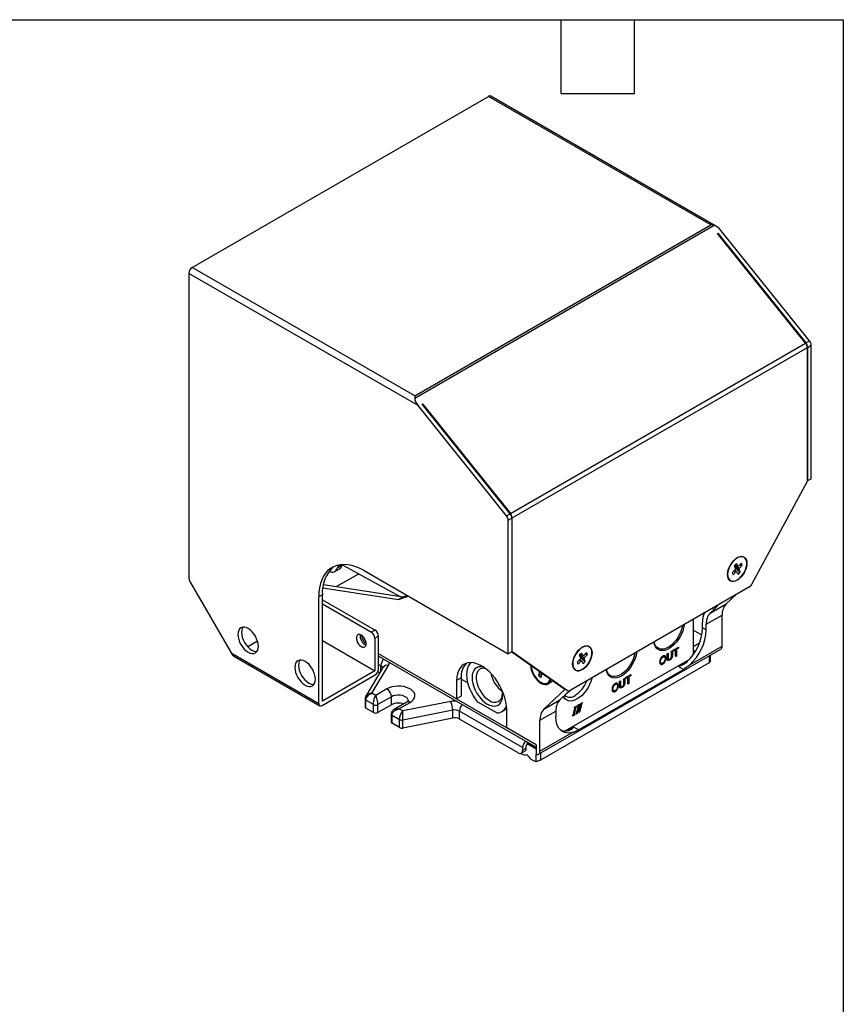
# Model space of a CAD drawing. Header units: millimetres. Extents: x 19 to 819, y 19 to 629.
# Tile 5 of 5: x 563 to 819, y 323 to 629. Entities that reach past the tile are written whole.
import ezdxf

# ---------------------------------------------------------------- set-up
doc = ezdxf.new("R2010")
doc.units = ezdxf.units.MM
doc.header["$LTSCALE"] = 3
doc.linetypes.add('SLD-Solid', pattern=[0])
doc.layers.add('TEXT', color=140, linetype='SLD-Solid', lineweight=25)

msp = doc.modelspace()

# ---------------------------------------------------------------- linework, layer by layer
for p, q in [((617.07, 551.78), (709, 604.84)), ((778.01, 565), (709, 604.84)), ((779.58, 564.6), (709.75, 604.92)), ((686.09, 511.94), (778.01, 565)), ((686.09, 511.16), (779.07, 564.84)), ((780.11, 562.32), (780.18, 562.36)), ((807.46, 528.3), (780.11, 562.32)), ((780.18, 562.36), (807.53, 528.34)), ((808.67, 528.99), (781.19, 563.17)), ((686.09, 511.94), (617.07, 551.78)), ((616.01, 549.94), (616.01, 455.32)), ((687.15, 508.88), (616.01, 549.94)), ((807.53, 528.34), (808.67, 528.99)), ((715.82, 475.39), (807.46, 528.3)), ((716.35, 474.03), (807.99, 526.93)), ((807.99, 526.93), (807.99, 485.48)), ((808.06, 526.97), (809.2, 527.62)), ((808.06, 485.52), (808.06, 526.97)), ((809.2, 486.17), (809.2, 527.62)), ((686.09, 511.94), (686.09, 511.16)), ((714.62, 474.7), (687.15, 508.88)), ((688.4, 509.38), (688.47, 509.42)), ((715.75, 475.35), (688.4, 509.38)), ((688.47, 509.42), (715.82, 475.39)), ((809.2, 486.17), (808.06, 485.52)), ((790.77, 453.48), (807.99, 485.48)), ((807.99, 485.56), (808.06, 485.52)), ((714.62, 474.7), (715.75, 475.35)), ((715.15, 473.33), (716.28, 473.99)), ((716.28, 473.99), (716.28, 432.53)), ((716.35, 432.57), (716.35, 474.03)), ((715.15, 431.88), (715.15, 473.33)), ((788.31, 461.84), (788.28, 461.86)), ((663.49, 459.29), (662.07, 458.47)), ((663.5, 459.35), (663.49, 459.29)), ((681.53, 449.66), (664.05, 459.13)), ((785.96, 459.88), (785.28, 459.17)), ((785.28, 459.17), (785.65, 458.36)), ((785.55, 458.58), (787.14, 457.24)), ((785.96, 459.88), (786.32, 459.07)), ((786.64, 459.1), (787.51, 460.03)), ((787.79, 459.41), (786.91, 458.49)), ((786.98, 459.46), (787.79, 459.41)), ((787.79, 459.41), (787.51, 460.03)), ((661.34, 457.44), (662.76, 458.26)), ((668.67, 456.63), (661.86, 452.71)), ((670.46, 457.68), (715.15, 431.88)), ((784.64, 457), (785.52, 457.92)), ((784.64, 457), (784.92, 456.38)), ((784.92, 456.38), (785.79, 457.31)), ((786.47, 456.53), (786.11, 457.34)), ((786.47, 456.53), (787.14, 457.24)), ((787.14, 457.24), (786.78, 458.05)), ((616.32, 454.28), (629.1, 432.16)), ((657.59, 452.33), (681.07, 448.69)), ((657.75, 453.34), (682.48, 449.51)), ((789.99, 452.62), (734.36, 420.51)), ((784.08, 454.59), (784.11, 454.57)), ((657.45, 450.16), (656.32, 449.51)), ((656.32, 416.44), (656.32, 449.51)), ((657.45, 417.17), (657.45, 450.16)), ((681.07, 448.69), (684.1, 449.81)), ((682.48, 449.51), (681.07, 448.69)), ((682.48, 449.51), (683.78, 449.99)), ((782.76, 447.34), (785.77, 450.19)), ((657.45, 448.65), (673.82, 439.2)), ((657.45, 447.34), (672.69, 438.55)), ((777.81, 444.48), (782.76, 447.34)), ((776.6, 441.04), (781.55, 443.89)), ((777.81, 444.48), (779.01, 445.62)), ((779.01, 445.62), (778.44, 445.96)), ((781.55, 434.28), (781.55, 443.89)), ((772.5, 442.53), (772.5, 431.55)), ((775.47, 439.91), (775.47, 441.69)), ((776.6, 439.26), (776.6, 441.04)), ((673.82, 439.2), (672.69, 438.55)), ((674.88, 437.36), (673.75, 436.71)), ((674.88, 427.16), (674.88, 437.36)), ((775.21, 437.61), (772.5, 439.18)), ((776.6, 439.26), (775.47, 439.91)), ((637.33, 435.77), (634.29, 434.01)), ((657.45, 435.99), (673.75, 426.58)), ((673.75, 436.71), (673.75, 426.58)), ((740.23, 434.08), (740.2, 434.1)), ((766.38, 432.99), (768, 433.93)), ((768, 433.93), (768, 433.65)), ((771.51, 428.48), (781.55, 434.28)), ((772.5, 434.12), (774.52, 435.28)), ((629.1, 432.16), (656.32, 416.44)), ((630.16, 431.04), (656.63, 415.75)), ((699.1, 417.87), (674.88, 431.85)), ((674.88, 431.17), (723.85, 402.91)), ((716.28, 432.53), (715.15, 431.88)), ((716.24, 432.51), (732.44, 421.12)), ((716.28, 432.61), (716.35, 432.57)), ((716.35, 432.57), (733.57, 420.46)), ((724.56, 400.71), (781.13, 433.36)), ((737.87, 432.12), (737.2, 431.41)), ((737.2, 431.41), (737.56, 430.61)), ((737.46, 430.83), (739.06, 429.48)), ((737.87, 432.12), (738.24, 431.31)), ((738.55, 431.35), (739.43, 432.27)), ((739.71, 431.65), (738.83, 430.73)), ((738.89, 431.71), (739.71, 431.65)), ((739.71, 431.65), (739.43, 432.27)), ((763.6, 430.94), (763.39, 431.06)), ((764.47, 431.89), (764.74, 432.05)), ((765.81, 432.67), (766.08, 432.82)), ((766.84, 433.23), (766.38, 432.96)), ((767.05, 433.11), (766.38, 432.72)), ((766.38, 432.72), (766.38, 432.99)), ((766.84, 433.23), (767.05, 433.11)), ((767.05, 431.01), (767.05, 433.11)), ((767.11, 431.29), (767.05, 431.26)), ((767.32, 431.17), (767.05, 431.01)), ((767.79, 433.77), (767.11, 433.38)), ((767.11, 433.38), (767.11, 431.29)), ((767.11, 433.38), (767.32, 433.26)), ((767.11, 431.29), (767.32, 431.17)), ((768, 433.65), (767.32, 433.26)), ((767.32, 433.26), (767.32, 431.17)), ((767.79, 433.81), (767.79, 433.77)), ((767.79, 433.77), (768, 433.65)), ((772.5, 432.48), (773.44, 433.03)), ((777.59, 429.22), (777.59, 431.32)), ((777.88, 429.42), (777.88, 431.49)), ((672.83, 419.64), (677.96, 428.24)), ((675.59, 428.18), (674.88, 428.58)), ((675.59, 426.54), (675.59, 428.18)), ((725.26, 399.01), (777.59, 429.22)), ((732.79, 407.93), (771.48, 430.26)), ((736.55, 429.24), (737.43, 430.16)), ((736.55, 429.24), (736.83, 428.62)), ((736.83, 428.62), (737.71, 429.55)), ((738.39, 428.77), (738.03, 429.58)), ((738.39, 428.77), (739.06, 429.48)), ((739.06, 429.48), (738.7, 430.29)), ((762.43, 429.04), (762.64, 428.92)), ((764.66, 430.28), (764.87, 430.16)), ((770.6, 429.35), (768.04, 427.87)), ((769.5, 427.03), (768.04, 427.87)), ((657.38, 415.83), (673.82, 425.32)), ((673.75, 426.58), (657.45, 417.17)), ((676.24, 427.63), (670.93, 418.73)), ((675.23, 425.93), (674.65, 426.27)), ((723.68, 427.28), (723.67, 427.23)), ((723.74, 427.24), (723.67, 427.23)), ((724.61, 426.52), (723.67, 427.23)), ((724.7, 426.56), (724.61, 426.52)), ((724.66, 425.08), (724.81, 426.08)), ((725.53, 425.97), (724.66, 425.08)), ((724.66, 425.08), (725.38, 424.54)), ((725.1, 426.28), (724.81, 426.08)), ((725.38, 424.54), (725.53, 425.54)), ((725.85, 425.75), (725.53, 425.54)), ((725.93, 425.7), (725.8, 425.61)), ((726.74, 424.9), (725.8, 425.61)), ((726.74, 424.9), (726.77, 425.1)), ((736, 426.83), (736.03, 426.81)), ((736.97, 408.25), (769.5, 427.03)), ((751.6, 424.46), (753.22, 425.4)), ((753.01, 425.24), (752.33, 424.85)), ((752.33, 424.85), (752.33, 422.76)), ((752.33, 424.85), (752.55, 424.73)), ((753.22, 425.12), (752.55, 424.73)), ((752.55, 424.73), (752.55, 422.64)), ((753.01, 425.28), (753.01, 425.24)), ((753.01, 425.24), (753.22, 425.12)), ((753.22, 425.4), (753.22, 425.12)), ((700.51, 424.4), (699.1, 423.59)), ((699.1, 423.59), (699.1, 417.87)), ((700.51, 424.4), (700.51, 418.69)), ((702.65, 422.76), (700.51, 423.99)), ((727.36, 422.81), (727.4, 422.83)), ((727.51, 422.55), (728.22, 422.96)), ((748.83, 422.41), (748.61, 422.53)), ((749.69, 423.36), (749.96, 423.52)), ((749.88, 421.75), (750.09, 421.63)), ((751.03, 424.13), (751.3, 424.29)), ((752.06, 424.7), (751.6, 424.43)), ((752.27, 424.57), (751.6, 424.19)), ((751.6, 424.19), (751.6, 424.46)), ((752.06, 424.7), (752.27, 424.57)), ((752.27, 422.48), (752.27, 424.57)), ((752.33, 422.76), (752.27, 422.73)), ((752.55, 422.64), (752.27, 422.48)), ((752.33, 422.76), (752.55, 422.64)), ((674, 418.97), (672.83, 419.64)), ((677.46, 420.97), (674, 418.97)), ((700.51, 418.69), (699.1, 417.87)), ((726.19, 414.69), (732.76, 420.89)), ((732.34, 418.68), (731.14, 417.54)), ((732.44, 421.12), (733.57, 420.46)), ((732.48, 421.09), (733.61, 420.44)), ((732.76, 420.89), (732.76, 420.93)), ((732.76, 420.89), (732.79, 420.91)), ((747.65, 420.51), (747.86, 420.39)), ((670.68, 417.86), (670.68, 415.41)), ((673.29, 416.11), (670.97, 417.45)), ((670.97, 415), (670.97, 417.45)), ((673.29, 413.66), (673.29, 416.11)), ((678.88, 418.52), (674.7, 416.11)), ((674.7, 413.66), (674.7, 416.11)), ((678.88, 416.07), (674.7, 413.66)), ((678.88, 416.07), (678.88, 418.52)), ((683.67, 416.91), (679.71, 414.62)), ((681.21, 414.81), (684.67, 416.81)), ((697.27, 417.09), (682.38, 414.13)), ((699.1, 417.87), (714.66, 408.89)), ((711.56, 413.53), (705.73, 416.9)), ((726.19, 414.69), (731.14, 417.54)), ((735.71, 415.33), (736.43, 415.74)), ((736.33, 415.69), (736.31, 415.6)), ((736.31, 415.6), (736.38, 415.55)), ((736.43, 415.74), (736.38, 415.55)), ((736.83, 415.83), (736.87, 416)), ((736.87, 416), (737.24, 416.21)), ((736.97, 415.75), (737.04, 415.71)), ((737.14, 413.7), (737.04, 415.71)), ((737.17, 416.17), (737.24, 414.42)), ((737.24, 416.21), (737.31, 414.37)), ((737.66, 416.29), (737.71, 416.48)), ((737.71, 416.48), (738.16, 416.74)), ((737.78, 416.35), (737.72, 416.39)), ((737.79, 416.35), (737.79, 416.35)), ((738.06, 416.69), (738.04, 416.59)), ((738.04, 416.59), (738.11, 416.55)), ((738.16, 416.74), (738.11, 416.55)), ((673.29, 413.66), (670.97, 415)), ((678.79, 413.17), (678.79, 410.72)), ((681.4, 411.43), (679.09, 412.77)), ((679.09, 410.32), (679.09, 412.77)), ((682.38, 414.13), (681.21, 414.81)), ((697.92, 414.37), (682.44, 411.29)), ((697.92, 411.92), (697.92, 414.37)), ((719.6, 402.77), (699.98, 414.09)), ((699.98, 411.64), (699.98, 414.09)), ((713.14, 413.95), (714.65, 414.82)), ((714.66, 408.89), (714.66, 414.6)), ((724.98, 411.24), (729.93, 414.09)), ((729.93, 414.09), (729.93, 412.32)), ((735.71, 412.88), (734.99, 412.47)), ((734.99, 412.47), (735.04, 412.65)), ((735.64, 412.92), (735.02, 412.56)), ((735.51, 413.04), (735.58, 413)), ((735.66, 413.02), (735.64, 412.92)), ((735.64, 412.92), (735.71, 412.88)), ((735.67, 415.14), (735.71, 415.33)), ((735.75, 413.07), (735.71, 412.88)), ((735.78, 415.27), (735.85, 415.23)), ((736.6, 413.39), (736.15, 413.14)), ((736.15, 413.14), (736.2, 413.33)), ((736.52, 413.43), (736.18, 413.23)), ((736.43, 413.55), (736.5, 413.51)), ((736.55, 413.52), (736.52, 413.43)), ((736.52, 413.43), (736.6, 413.39)), ((736.64, 413.58), (736.6, 413.39)), ((737.21, 413.83), (737.13, 413.78)), ((737.29, 413.79), (737.14, 413.7)), ((737.21, 413.83), (737.29, 413.79)), ((737.24, 414.42), (737.31, 414.37)), ((681.4, 408.98), (679.09, 410.32)), ((681.4, 408.98), (681.4, 411.43)), ((697.92, 411.92), (682.44, 408.84)), ((682.44, 408.84), (682.44, 411.29)), ((718.19, 401.13), (699.98, 411.64)), ((724.98, 401.62), (724.98, 411.24)), ((723.85, 403.58), (714.66, 408.89)), ((724.98, 401.62), (735.02, 407.42)), ((735.51, 409.09), (733.66, 408.02)), ((736.97, 408.25), (735.51, 409.09)), ((720.74, 402.6), (720.74, 403.34)), ((721.02, 403.91), (721.16, 403.99)), ((723.85, 402.28), (721.02, 403.91)), ((721.02, 403.9), (721.02, 403.91)), ((721.16, 403.99), (721.16, 404.46)), ((721.16, 403.99), (723.85, 402.44)), ((723.85, 403.58), (723.85, 400.68)), ((719.19, 401.03), (720.32, 401.69)), ((719.6, 402.77), (719.6, 401.95)), ((719.6, 401.95), (720.74, 402.6)), ((723.85, 398.46), (723.85, 400.68)), ((725.26, 399.01), (725.26, 401.11))]:
    msp.add_line(p, q)
at = {"flags": 128}
for points in [[(786.21, 461.67), (786.8, 461.95), (787.36, 462.07), (787.88, 462.05), (788.34, 461.89), (788.71, 461.58), (788.99, 461.14), (789.16, 460.58), (789.22, 459.94), (789.16, 459.23), (788.99, 458.48), (788.71, 457.72), (788.34, 456.98), (787.88, 456.28), (787.36, 455.66), (786.8, 455.14), (786.21, 454.73), (785.63, 454.46), (785.06, 454.33), (784.54, 454.36), (784.09, 454.52), (783.72, 454.83), (783.44, 455.27), (783.27, 455.83), (783.21, 456.47), (783.27, 457.18), (783.44, 457.93), (783.72, 458.69), (784.09, 459.43), (784.54, 460.13), (785.06, 460.75), (785.63, 461.27), (786.21, 461.67)], [(783.47, 455.31), (783.75, 454.86), (784.14, 454.55), (784.61, 454.39), (785.15, 454.39), (785.72, 454.54), (786.32, 454.84), (786.92, 455.28), (787.49, 455.84), (788, 456.5), (788.44, 457.22), (788.79, 457.99), (789.04, 458.76), (789.16, 459.51), (789.17, 460.21), (789.06, 460.83), (788.83, 461.34), (788.49, 461.72), (788.06, 461.96), (787.56, 462.04), (787, 461.96), (786.41, 461.74), (785.8, 461.36), (785.22, 460.86), (784.68, 460.25), (784.2, 459.56), (783.8, 458.81), (783.5, 458.03), (783.31, 457.27), (783.24, 456.54), (783.3, 455.88), (783.47, 455.31)], [(670.46, 457.68), (669.16, 458.36), (667.86, 458.9), (666.59, 459.29), (665.35, 459.52), (664.16, 459.6), (663.02, 459.53), (661.94, 459.3), (660.93, 458.91), (660.01, 458.38), (659.18, 457.7), (658.44, 456.88), (657.8, 455.93), (657.27, 454.86), (656.86, 453.67), (656.56, 452.37), (656.38, 450.98), (656.32, 449.51)], [(664.05, 459.13), (663.72, 459.28), (663.39, 459.37), (663.09, 459.38), (662.81, 459.33), (662.56, 459.21), (662.35, 459.02), (662.19, 458.77), (662.07, 458.47)], [(637.58, 434.2), (637.52, 434.95), (637.34, 435.74), (637.04, 436.55), (636.65, 437.33), (636.17, 438.07), (635.62, 438.73), (635.02, 439.28), (634.4, 439.71), (633.78, 440), (633.18, 440.13), (632.63, 440.11), (632.15, 439.93), (631.75, 439.6), (631.46, 439.14), (631.28, 438.55), (631.22, 437.87), (631.28, 437.12), (631.46, 436.33), (631.75, 435.52), (632.15, 434.74), (632.63, 434), (633.18, 433.34), (633.78, 432.79), (634.4, 432.36), (635.02, 432.07), (635.62, 431.94), (636.17, 431.96), (636.65, 432.14), (637.04, 432.47), (637.34, 432.93), (637.52, 433.52), (637.58, 434.2)], [(632.79, 440.13), (632.59, 439.79), (632.41, 439.21), (632.35, 438.52), (632.41, 437.77), (632.59, 436.98), (632.88, 436.17), (633.28, 435.39), (633.76, 434.65), (634.31, 434), (634.91, 433.44), (635.53, 433.01)], [(769.77, 440.95), (769.75, 440.82), (769.58, 439.89), (769.29, 438.93), (768.9, 437.97), (768.42, 437.04), (767.86, 436.16), (767.22, 435.34), (766.54, 434.62), (765.81, 434), (765.07, 433.5), (764.33, 433.14), (763.61, 432.93), (762.92, 432.86), (762.29, 432.94), (761.72, 433.17), (761.24, 433.55), (760.85, 434.05), (760.57, 434.68), (760.39, 435.42), (760.38, 435.53)], [(769.24, 440.65), (769.24, 440.62), (769.03, 439.7), (768.72, 438.77), (768.31, 437.84), (767.81, 436.95), (767.23, 436.11), (766.59, 435.36), (765.91, 434.69), (765.19, 434.15), (764.47, 433.73), (763.75, 433.45), (763.07, 433.32), (762.43, 433.34), (761.85, 433.51), (761.35, 433.82), (760.94, 434.27), (760.63, 434.85), (760.43, 435.53), (760.42, 435.56)], [(669.51, 434.14), (669.93, 433.96), (670.33, 433.94), (670.66, 434.08), (670.89, 434.36), (671.01, 434.77), (671.01, 435.27), (670.89, 435.82), (670.66, 436.38), (670.33, 436.89), (669.93, 437.33), (669.51, 437.65), (669.08, 437.82), (668.68, 437.84), (668.36, 437.7), (668.12, 437.42), (668, 437.01), (668, 436.51), (668.12, 435.96), (668.36, 435.41), (668.68, 434.89), (669.08, 434.45), (669.51, 434.14)], [(738.13, 433.92), (738.72, 434.19), (739.28, 434.32), (739.8, 434.3), (740.26, 434.13), (740.63, 433.82), (740.91, 433.38), (741.08, 432.83), (741.14, 432.18), (741.08, 431.47), (740.91, 430.72), (740.63, 429.96), (740.26, 429.22), (739.8, 428.53), (739.28, 427.9), (738.72, 427.38), (738.13, 426.98), (737.54, 426.7), (736.98, 426.58), (736.46, 426.6), (736.01, 426.77), (735.63, 427.08), (735.35, 427.52), (735.18, 428.07), (735.13, 428.71), (735.18, 429.42), (735.35, 430.17), (735.63, 430.93), (736.01, 431.67), (736.46, 432.37), (736.98, 432.99), (737.54, 433.51), (738.13, 433.92)], [(735.39, 427.55), (735.67, 427.11), (736.06, 426.8), (736.53, 426.63), (737.06, 426.63), (737.64, 426.78), (738.24, 427.08), (738.84, 427.52), (739.4, 428.08), (739.92, 428.74), (740.36, 429.46), (740.71, 430.23), (740.95, 431), (741.08, 431.76), (741.09, 432.46), (740.98, 433.07), (740.75, 433.58), (740.41, 433.96), (739.98, 434.2), (739.48, 434.28), (738.91, 434.21), (738.32, 433.98), (737.72, 433.61), (737.14, 433.11), (736.59, 432.49), (736.11, 431.8), (735.72, 431.05), (735.42, 430.28), (735.23, 429.51), (735.16, 428.78), (735.21, 428.12), (735.39, 427.55)], [(754.99, 432.42), (754.97, 432.29), (754.8, 431.35), (754.51, 430.4), (754.13, 429.44), (753.64, 428.51), (753.08, 427.63), (752.44, 426.81), (751.76, 426.09), (751.03, 425.47), (750.29, 424.97), (749.55, 424.61), (748.83, 424.4), (748.14, 424.33), (747.51, 424.41), (746.94, 424.64), (746.46, 425.02), (746.07, 425.52), (745.79, 426.15), (745.61, 426.89), (745.6, 427)], [(754.46, 432.12), (754.46, 432.09), (754.26, 431.17), (753.95, 430.23), (753.53, 429.31), (753.03, 428.42), (752.46, 427.58), (751.81, 426.82), (751.13, 426.16), (750.41, 425.62), (749.69, 425.2), (748.98, 424.92), (748.29, 424.79), (747.65, 424.81), (747.07, 424.98), (746.57, 425.29), (746.16, 425.74), (745.85, 426.31), (745.65, 427), (745.64, 427.03)], [(655.26, 423.99), (655.2, 424.74), (655.02, 425.54), (654.72, 426.34), (654.33, 427.13), (653.84, 427.86), (653.29, 428.52), (652.7, 429.08), (652.08, 429.5), (651.46, 429.79), (650.86, 429.93), (650.31, 429.91), (649.83, 429.73), (649.43, 429.4), (649.14, 428.93), (648.96, 428.35), (648.89, 427.67), (648.96, 426.91), (649.14, 426.12), (649.43, 425.32), (649.83, 424.53), (650.31, 423.79), (650.86, 423.14), (651.46, 422.58), (652.08, 422.16), (652.7, 421.87), (653.29, 421.73), (653.84, 421.75), (654.33, 421.93), (654.72, 422.26), (655.02, 422.73), (655.2, 423.31), (655.26, 423.99)], [(650.46, 429.93), (650.27, 429.59), (650.09, 429), (650.03, 428.32), (650.09, 427.57), (650.27, 426.77), (650.56, 425.97), (650.96, 425.18), (651.44, 424.45), (651.99, 423.79), (652.59, 423.24), (653.21, 422.81)], [(714.66, 414.6), (714.59, 415.77), (714.41, 416.98), (714.11, 418.23), (713.69, 419.49), (713.17, 420.74), (712.55, 421.97), (711.84, 423.15), (711.04, 424.27), (710.19, 425.31), (709.28, 426.25), (708.33, 427.08), (707.37, 427.78), (706.39, 428.34), (705.42, 428.76), (704.47, 429.02), (703.57, 429.13), (702.71, 429.08), (701.92, 428.88), (701.21, 428.52), (700.58, 428.01), (700.06, 427.36), (699.65, 426.58), (699.34, 425.68), (699.16, 424.68), (699.1, 423.59)], [(705.73, 416.9), (704.99, 417.85), (704.31, 418.87), (703.72, 419.95), (703.21, 421.05), (702.81, 422.18), (702.52, 423.29), (702.34, 424.38), (702.28, 425.41), (702.34, 426.38), (702.51, 427.26), (702.81, 428.04), (703.2, 428.7), (703.59, 429.13)], [(707.42, 427.74), (707.18, 427.8), (706.49, 427.86), (705.86, 427.78), (705.29, 427.55), (704.81, 427.18), (704.42, 426.67), (704.14, 426.04), (703.97, 425.31), (703.91, 424.48), (703.97, 423.59), (704.14, 422.66), (704.42, 421.7), (704.81, 420.75), (705.29, 419.81), (705.86, 418.93), (706.49, 418.12), (707.18, 417.39), (707.9, 416.77), (708.64, 416.28)], [(722.29, 428.25), (722.32, 427.63), (722.47, 426.88), (722.74, 426.1), (723.1, 425.34), (723.56, 424.62), (724.08, 423.98), (724.65, 423.44), (725.25, 423.02), (725.85, 422.74), (726.42, 422.62), (726.95, 422.65), (727.41, 422.84), (727.78, 423.17), (728.04, 423.64), (728.18, 424.11)], [(707.97, 427.36), (707.6, 427.4), (707, 427.36), (706.45, 427.17), (706, 426.83), (705.63, 426.36), (705.37, 425.76), (705.23, 425.06), (705.2, 424.28), (705.29, 423.43), (705.49, 422.55), (705.8, 421.65), (706.21, 420.77), (706.72, 419.93), (707.29, 419.14), (707.92, 418.45), (708.6, 417.86), (709.29, 417.39)], [(684.67, 416.81), (685.28, 417.23), (685.73, 417.7), (686.03, 418.22), (686.16, 418.75), (686.12, 419.3), (685.9, 419.83), (685.52, 420.32), (684.99, 420.77), (684.33, 421.15), (683.55, 421.46), (682.69, 421.68), (681.77, 421.81), (680.83, 421.83), (679.9, 421.76), (679.01, 421.58), (678.19, 421.32), (677.46, 420.97)], [(724.77, 423.1), (725.39, 422.7), (726.01, 422.44), (726.6, 422.34), (727.14, 422.39), (727.6, 422.6), (727.98, 422.96), (728.25, 423.45), (728.39, 423.96)], [(724.8, 423.29), (725.38, 422.91), (725.97, 422.66), (726.52, 422.57), (727.03, 422.62), (727.47, 422.82), (727.83, 423.16), (728.08, 423.62), (728.21, 424.09)], [(741.12, 424.41), (741.08, 424.25), (740.8, 423.29), (740.41, 422.34), (739.93, 421.41), (739.36, 420.52), (738.73, 419.71), (738.04, 418.98), (737.32, 418.37), (736.58, 417.87), (735.83, 417.51), (735.11, 417.29), (734.42, 417.22), (733.79, 417.31), (733.23, 417.54), (732.74, 417.91), (732.35, 418.42), (732.26, 418.6)], [(684.17, 417.26), (684.12, 417.58), (683.89, 417.99), (683.51, 418.36), (682.98, 418.67), (682.34, 418.89), (681.63, 419.02), (680.88, 419.04), (680.15, 418.96), (679.46, 418.79), (678.88, 418.52)], [(708.64, 416.28), (709.39, 415.92), (710.11, 415.7), (710.8, 415.63), (711.43, 415.71), (711.99, 415.95), (712.48, 416.32), (712.87, 416.83), (713.15, 417.46), (713.32, 418.19), (713.38, 419.01), (713.32, 419.9), (713.18, 420.73)], [(732.48, 421.09), (732.48, 421.09), (732.44, 421.12)], [(735.02, 407.42), (734.16, 407.28), (733.36, 407.3), (732.61, 407.47), (731.93, 407.78), (731.34, 408.24), (730.85, 408.83), (730.45, 409.54), (730.16, 410.37), (729.99, 411.3), (729.93, 412.32)], [(723.85, 400.68), (724.08, 400.62), (724.3, 400.62), (724.49, 400.67), (724.66, 400.77), (724.8, 400.93), (724.9, 401.12), (724.96, 401.36), (724.98, 401.62)]]:
    msp.add_lwpolyline(points, dxfattribs=at)
for centre, radius, start, end in [((709.44, 604.23), 0.754, 65.6929, 125.6176), ((618.32, 549.84), 2.31, 122.6055, 177.3945), ((806.9, 527.52), 2.3, 2.6393, 39.7721), ((805.69, 526.82), 2.3, 2.6393, 39.7721), ((805.76, 526.87), 2.3, 2.6393, 39.7721), ((712.85, 473.23), 2.3, 2.6393, 39.7721), ((713.98, 473.88), 2.3, 2.6393, 39.7721), ((714.05, 473.92), 2.3, 2.6393, 39.7721), ((787.41, 459.89), 2.15, 66.3016, 125.0214), ((667.85, 451.05), 10.44, 130.6964, 184.8925), ((660.48, 458.89), 1.65, 236.1537, 345.1641), ((661.91, 459.63), 1.61, 301.6293, 347.8186), ((786.97, 457.73), 1.47, 154.4146, 172.419), ((786.52, 458.62), 0.494, 76.8469, 114.3186), ((785.46, 458.68), 1.47, 334.4146, 352.419), ((618.18, 455.39), 2.16, 181.9565, 211.1437), ((785.24, 456.27), 2.04, 173.254, 235.4338), ((785.91, 457.79), 0.494, 256.8469, 294.3186), ((788.82, 454.49), 2.2, 302.1095, 332.8681), ((786.2, 444.2), 4.66, 137.6314, 183.7684), ((782.3, 441.84), 6.84, 156.3972, 181.2282), ((781.25, 441.34), 4.66, 137.6314, 183.7684), ((672.16, 437.42), 3.03, 172.8493, 247.1454), ((672, 437.33), 2.34, 174.6769, 245.3177), ((671.45, 436.6), 2.31, 2.6055, 57.3945), ((672.58, 437.26), 2.31, 2.6055, 57.3945), ((759.91, 440.67), 15.58, 313.3613, 357.2031), ((761.02, 440.03), 15.59, 312.2464, 357.1841), ((739.33, 432.13), 2.15, 66.3016, 125.0214), ((780.54, 434.18), 1.01, 305.7508, 5.5614), ((636.99, 435.28), 2.7, 237.2774, 273.2348), ((738.44, 430.86), 0.494, 76.8469, 114.3186), ((678.68, 428.03), 3.1, 134.6324, 177.3048), ((675.1, 427.19), 1.1, 16.5233, 63.8181), ((677.53, 426.72), 1.58, 74.2296, 144.7955), ((676.77, 428.99), 1.4, 327.7436, 12.4036), ((706.45, 424.85), 5.95, 136.5042, 184.3561), ((729.01, 428.58), 6.93, 181.5072, 232.2561), ((728.81, 428.47), 6.55, 181.6702, 232.2424), ((737.16, 428.51), 2.04, 173.254, 235.4338), ((738.89, 429.97), 1.47, 154.4146, 172.419), ((737.82, 430.03), 0.494, 256.8469, 294.3186), ((737.37, 430.92), 1.47, 334.4146, 352.419), ((672.58, 427.26), 2.31, 302.6055, 357.3945), ((718.48, 427.45), 8.9, 190.7177, 234.1829), ((726.21, 426.99), 1.67, 196.5631, 213.079), ((725.58, 425.9), 0.368, 261.921, 307.6688), ((654.67, 425.08), 2.7, 237.2774, 273.2348), ((726.45, 424.32), 1.77, 302.2872, 352.549), ((727.39, 424.36), 1.63, 300.4181, 333.632), ((731, 426.58), 9.05, 302.9828, 340.0327), ((675.81, 418.38), 3.07, 2.6055, 57.3945), ((710.88, 419.31), 2.49, 230.3685, 2.1331), ((734.29, 421.09), 2.67, 232.2423, 307.9191), ((733.93, 421.1), 0.73, 240.9234, 306.3655), ((656.97, 416.33), 0.655, 170.786, 309.2033), ((671.18, 417.9), 0.497, 184.3304, 245.9131), ((674, 417.48), 1.54, 242.6097, 297.3903), ((681.08, 411.79), 4.81, 70.5879, 117.2902), ((684.09, 415.99), 1.01, 54.3824, 114.3071), ((698.57, 410.42), 6.8, 85.6321, 101.0435), ((691.78, 414.34), 6.14, 0.2426, 26.6327), ((703.13, 413.92), 3.15, 135.0169, 176.9203), ((711.49, 416.83), 3.3, 271.1839, 340.2144), ((734.58, 414.4), 4.66, 137.6314, 183.7684), ((671.18, 415.46), 0.5, 185.5087, 245.8114), ((674, 415.03), 1.54, 242.6097, 297.3903), ((679.27, 413.21), 0.479, 184.0184, 247.2648), ((698.56, 411.34), 3.1, 62.7686, 102.0464), ((729.63, 411.54), 4.66, 137.6314, 183.7684), ((679.3, 410.77), 0.503, 185.6948, 245.6253), ((682.11, 412.81), 1.55, 242.7686, 282.0464), ((698.56, 408.89), 3.1, 62.7686, 102.0464), ((682.11, 410.36), 1.55, 242.7686, 282.0464), ((732.75, 412.09), 4.17, 252.1081, 282.6566), ((722.7, 402.62), 3.1, 134.6324, 177.3048), ((721.52, 403.3), 0.783, 129.5998, 177.0764), ((718.74, 401.81), 0.873, 230.7967, 9.214), ((720.33, 402.6), 2.07, 231.7606, 289.3093), ((719.76, 402.49), 0.986, 305.0133, 6.2988), ((724.66, 402.44), 4.06, 206.2191, 258.4542)]:
    msp.add_arc(centre, radius, start, end)
for centre, major_axis, ratio, start_param, end_param in [((778.01, 563.78), (2.12, 0), 0.577382, 1.047198, 1.570796), ((780.13, 562.55), (-1.91, 2.23), 0.410743, 4.635621, 5.682818), ((688.21, 509.49), (-1.91, 2.23), 0.410743, 0.44683, 1.494028), ((771.94, 441.54), (8.84, 6.43), 0.116683, 5.549613, 5.893967), ((630.16, 432.77), (-1.06, 1.84), 0.577335, 1.570756, 2.356235), ((739.41, 422.76), (8.84, 6.43), 0.116683, 2.063666, 2.40802)]:
    msp.add_ellipse(centre, major_axis=major_axis, ratio=ratio, start_param=start_param, end_param=end_param)
for points, knots in [([(785.33, 459.21), (785.72, 459.04), (786.25, 458.79), (786.78, 458.55), (786.91, 458.49)], [0, 0, 0, 0, 0.741722, 1, 1, 1, 1]), ([(785.4, 458.92), (785.73, 458.71), (786.19, 458.42), (786.65, 458.13), (786.78, 458.05)], [0, 0, 0, 0, 0.717217, 1, 1, 1, 1]), ([(785.57, 459.47), (785.7, 459.4), (785.95, 459.27), (786.2, 459.14), (786.32, 459.07)], [0, 0, 0, 0, 0.511213, 1, 1, 1, 1]), ([(785.28, 457.67), (785.33, 457.63), (785.5, 457.51), (785.68, 457.39), (785.79, 457.31)], [0, 0, 0, 0, 0.319131, 1, 1, 1, 1]), ([(785.39, 457.79), (785.5, 457.72), (785.74, 457.57), (785.98, 457.42), (786.11, 457.34)], [0, 0, 0, 0, 0.456269, 1, 1, 1, 1]), ([(737.25, 431.46), (737.64, 431.28), (738.17, 431.04), (738.69, 430.79), (738.83, 430.73)], [0, 0, 0, 0, 0.741722, 1, 1, 1, 1]), ([(737.31, 431.16), (737.64, 430.95), (738.11, 430.66), (738.57, 430.37), (738.7, 430.29)], [0, 0, 0, 0, 0.7172166, 1, 1, 1, 1]), ([(737.48, 431.71), (737.61, 431.64), (737.86, 431.51), (738.11, 431.38), (738.24, 431.31)], [0, 0, 0, 0, 0.511213, 1, 1, 1, 1]), ([(762.14, 429.33), (762.14, 429.42), (762.16, 429.61), (762.22, 429.96), (762.35, 430.33), (762.62, 430.75), (762.91, 431.03), (763.27, 431.25), (763.66, 431.34), (764.02, 431.13), (764.12, 430.67), (764.09, 430.19), (763.99, 429.74), (763.69, 429.15), (763.14, 428.67), (762.62, 428.5), (762.3, 428.69), (762.17, 429.03), (762.15, 429.22), (762.14, 429.33)], [0, 0, 0, 0, 0.031689, 0.063378, 0.126757, 0.176701, 0.226645, 0.276589, 0.326534, 0.412791, 0.498798, 0.541802, 0.584805, 0.670143, 0.749806, 0.829469, 0.914734, 0.957367, 1, 1, 1, 1]), ([(762.43, 429.49), (762.43, 429.35), (762.46, 429.13), (762.58, 428.93), (762.81, 428.85), (763.08, 428.93), (763.37, 429.13), (763.62, 429.47), (763.79, 429.86), (763.85, 430.37), (763.77, 430.8), (763.56, 431.02), (763.19, 430.95), (762.87, 430.7), (762.67, 430.45), (762.55, 430.23), (762.48, 430.01), (762.44, 429.77), (762.42, 429.58), (762.43, 429.49)], [0, 0, 0, 0, 0.061416, 0.122832, 0.178953, 0.235075, 0.291196, 0.347318, 0.422641, 0.497964, 0.573288, 0.648611, 0.746553, 0.795524, 0.844496, 0.883372, 0.922248, 0.961124, 1, 1, 1, 1]), ([(763.39, 431.05), (763.38, 431.06), (763.33, 431.11), (763.19, 431.1), (763.01, 431.07), (762.89, 430.98), (762.84, 430.95)], [0, 0, 0, 0, 0.058689, 0.396872, 0.759852, 1, 1, 1, 1]), ([(763.59, 431.36), (763.66, 431.3), (763.8, 431.2), (763.9, 430.83), (763.91, 430.4), (763.81, 430.07), (763.77, 429.94)], [0, 0, 0, 0, 0.215104, 0.448277, 0.797575, 1, 1, 1, 1]), ([(766.08, 432.82), (766.08, 432.57), (766.08, 432.2), (766.08, 431.76), (766.08, 431.52), (766.08, 431.23), (766.04, 430.91), (765.92, 430.58), (765.68, 430.23), (765.39, 430.01), (765.11, 429.86), (764.94, 429.8), (764.8, 429.78), (764.67, 429.82), (764.57, 429.91), (764.52, 430.04), (764.49, 430.18), (764.47, 430.37), (764.47, 430.59), (764.47, 430.83), (764.47, 431.27), (764.47, 431.64), (764.47, 431.89)], [0.0269076, 0.0269076, 0.0269076, 0.0269076, 0.091176, 0.1233102, 0.1393773, 0.1554444, 0.1875787, 0.2197129, 0.2518471, 0.2839813, 0.3000484, 0.3161155, 0.3321826, 0.3482497, 0.3643168, 0.3803839, 0.3964511, 0.4125182, 0.4285853, 0.4446524, 0.4767866, 0.541055, 0.541055, 0.541055, 0.541055]), ([(764.53, 431.79), (764.53, 431.75), (764.53, 431.39), (764.52, 430.94), (764.54, 430.49), (764.58, 430.34), (764.64, 430.3), (764.66, 430.29)], [0, 0, 0, 0, 0.065498, 0.670941, 0.825195, 0.922414, 1, 1, 1, 1]), ([(764.74, 432.05), (764.74, 431.84), (764.74, 431.53), (764.74, 431.1), (764.74, 430.85), (764.74, 430.63), (764.75, 430.38), (764.78, 430.2), (764.99, 430.09), (765.3, 430.23), (765.57, 430.44), (765.72, 430.67), (765.79, 430.94), (765.81, 431.2), (765.81, 431.34), (765.81, 431.48), (765.81, 431.73), (765.81, 432.14), (765.81, 432.46), (765.81, 432.67)], [0.5678267, 0.5678267, 0.5678267, 0.5678267, 0.6218484, 0.6488592, 0.67587, 0.6893754, 0.7028809, 0.7298917, 0.7569025, 0.7839134, 0.8109242, 0.837935, 0.8649458, 0.8784513, 0.885204, 0.8919567, 0.9189675, 0.9459783, 1, 1, 1, 1]), ([(765.87, 432.7), (765.87, 432.62), (765.87, 432.21), (765.87, 431.65), (765.86, 431.11), (765.78, 430.91), (765.77, 430.9)], [0, 0, 0, 0, 0.139064, 0.695233, 0.976428, 1, 1, 1, 1]), ([(737.2, 429.91), (737.25, 429.88), (737.42, 429.75), (737.59, 429.63), (737.71, 429.55)], [0, 0, 0, 0, 0.3191306, 1, 1, 1, 1]), ([(737.31, 430.03), (737.42, 429.96), (737.66, 429.81), (737.9, 429.66), (738.03, 429.58)], [0, 0, 0, 0, 0.456269, 1, 1, 1, 1]), ([(762.21, 429.61), (762.22, 429.49), (762.24, 429.28), (762.33, 429.1), (762.41, 429.06), (762.43, 429.05)], [0, 0, 0, 0, 0.512594, 0.867368, 1, 1, 1, 1]), ([(763.1, 428.96), (763.05, 428.93), (762.89, 428.79), (762.61, 428.69), (762.35, 428.67), (762.26, 428.74), (762.24, 428.76)], [0, 0, 0, 0, 0.145274, 0.524347, 0.898197, 1, 1, 1, 1]), ([(765.07, 430.09), (765.01, 430.05), (764.87, 429.96), (764.67, 429.91), (764.51, 429.91), (764.47, 429.95), (764.46, 429.96)], [0, 0, 0, 0, 0.253364, 0.645825, 0.953187, 1, 1, 1, 1]), ([(770.6, 429.35), (770.42, 429.18), (770.23, 429.02), (769.81, 428.73), (769.6, 428.6), (768.95, 428.23), (768.5, 428.04), (768.04, 427.87)], [0, 0, 0, 0, 0.25, 0.25, 0.5, 0.5, 1, 1, 1, 1]), ([(771.51, 428.48), (771.18, 428.19), (770.85, 427.92), (770.17, 427.44), (769.83, 427.22), (769.5, 427.03)], [0, 0, 0, 0, 0.5, 0.5, 1, 1, 1, 1]), ([(777.87, 429.42), (777.86, 429.4), (777.85, 429.37), (777.72, 429.3), (777.63, 429.24), (777.59, 429.22)], [0, 0, 0, 0, 0.466789, 0.795537, 1, 1, 1, 1]), ([(747.37, 420.8), (747.37, 420.89), (747.38, 421.08), (747.44, 421.43), (747.58, 421.8), (747.84, 422.22), (748.14, 422.5), (748.49, 422.72), (748.88, 422.81), (749.24, 422.6), (749.34, 422.14), (749.31, 421.66), (749.21, 421.21), (748.91, 420.61), (748.36, 420.14), (747.84, 419.97), (747.52, 420.16), (747.39, 420.5), (747.37, 420.69), (747.37, 420.8)], [0, 0, 0, 0, 0.031689, 0.063378, 0.126757, 0.176701, 0.226645, 0.276589, 0.326534, 0.412791, 0.498798, 0.541802, 0.584805, 0.670143, 0.749806, 0.829469, 0.914734, 0.957367, 1, 1, 1, 1]), ([(747.65, 420.96), (747.65, 420.82), (747.68, 420.59), (747.8, 420.4), (748.03, 420.31), (748.3, 420.4), (748.59, 420.6), (748.85, 420.94), (749.01, 421.33), (749.07, 421.84), (748.99, 422.27), (748.78, 422.49), (748.41, 422.42), (748.09, 422.17), (747.89, 421.92), (747.77, 421.7), (747.7, 421.48), (747.66, 421.24), (747.65, 421.04), (747.65, 420.96)], [0, 0, 0, 0, 0.061416, 0.122832, 0.178953, 0.235075, 0.291196, 0.347318, 0.422641, 0.497964, 0.573288, 0.648611, 0.746553, 0.795524, 0.844496, 0.883372, 0.922248, 0.961124, 1, 1, 1, 1]), ([(748.61, 422.52), (748.6, 422.53), (748.55, 422.57), (748.41, 422.57), (748.23, 422.54), (748.11, 422.45), (748.06, 422.42)], [0, 0, 0, 0, 0.058689, 0.396872, 0.759852, 1, 1, 1, 1]), ([(748.82, 422.82), (748.88, 422.77), (749.02, 422.66), (749.12, 422.3), (749.13, 421.87), (749.03, 421.53), (748.99, 421.41)], [0, 0, 0, 0, 0.215104, 0.448277, 0.797575, 1, 1, 1, 1]), ([(751.3, 424.29), (751.3, 424.04), (751.3, 423.67), (751.3, 423.23), (751.3, 422.99), (751.3, 422.69), (751.26, 422.38), (751.14, 422.05), (750.9, 421.7), (750.61, 421.47), (750.33, 421.33), (750.16, 421.27), (750.02, 421.25), (749.89, 421.29), (749.79, 421.38), (749.74, 421.51), (749.71, 421.65), (749.69, 421.84), (749.69, 422.06), (749.69, 422.3), (749.69, 422.74), (749.69, 423.11), (749.69, 423.36)], [0.0269076, 0.0269076, 0.0269076, 0.0269076, 0.091176, 0.1233102, 0.1393773, 0.1554444, 0.1875787, 0.2197129, 0.2518471, 0.2839813, 0.3000484, 0.3161155, 0.3321826, 0.3482497, 0.3643168, 0.3803839, 0.3964511, 0.4125182, 0.4285853, 0.4446524, 0.4767866, 0.541055, 0.541055, 0.541055, 0.541055]), ([(749.75, 423.25), (749.75, 423.22), (749.75, 422.86), (749.74, 422.41), (749.76, 421.96), (749.8, 421.81), (749.86, 421.77), (749.89, 421.75)], [0, 0, 0, 0, 0.065498, 0.670941, 0.825195, 0.922414, 1, 1, 1, 1]), ([(749.96, 423.52), (749.96, 423.31), (749.96, 422.99), (749.96, 422.57), (749.96, 422.32), (749.96, 422.09), (749.97, 421.84), (750, 421.67), (750.21, 421.55), (750.52, 421.7), (750.79, 421.91), (750.95, 422.13), (751.01, 422.41), (751.03, 422.67), (751.03, 422.81), (751.03, 422.95), (751.03, 423.2), (751.03, 423.61), (751.03, 423.93), (751.03, 424.13)], [0.5678267, 0.5678267, 0.5678267, 0.5678267, 0.6218484, 0.6488592, 0.67587, 0.6893754, 0.7028809, 0.7298917, 0.7569025, 0.7839134, 0.8109242, 0.837935, 0.8649458, 0.8784513, 0.885204, 0.8919567, 0.9189675, 0.9459783, 1, 1, 1, 1]), ([(751.09, 424.17), (751.09, 424.09), (751.09, 423.68), (751.09, 423.12), (751.09, 422.58), (751, 422.38), (750.99, 422.36)], [0, 0, 0, 0, 0.139064, 0.695233, 0.976428, 1, 1, 1, 1]), ([(670.92, 418.71), (670.85, 418.58), (670.72, 418.31), (670.69, 418.02), (670.68, 417.87)], [0, 0, 0, 0, 0.4859235, 1, 1, 1, 1]), ([(670.92, 418.71), (670.97, 418.78), (671.08, 418.96), (671.4, 419.25), (671.82, 419.48), (672.34, 419.63), (672.66, 419.64), (672.83, 419.64)], [0, 0, 0, 0, 0.136387, 0.313051, 0.597142, 0.783831, 1, 1, 1, 1]), ([(670.97, 417.45), (670.97, 417.66), (671.07, 418.12), (671.62, 419.01), (672.34, 419.5), (672.83, 419.64)], [0, 0, 0, 0, 0.25, 0.5, 1, 1, 1, 1]), ([(673.29, 416.11), (673.29, 416.15), (673.29, 416.22), (673.29, 416.34), (673.3, 416.47), (673.31, 416.6), (673.33, 416.74), (673.35, 416.88), (673.37, 417.02), (673.4, 417.17), (673.43, 417.32), (673.46, 417.47), (673.5, 417.63), (673.54, 417.8), (673.59, 417.97), (673.65, 418.17), (673.72, 418.37), (673.8, 418.58), (673.9, 418.79), (673.96, 418.91), (674, 418.97)], [0, 0, 0, 0, 0.040203, 0.081, 0.122439, 0.164568, 0.207433, 0.251076, 0.295538, 0.340857, 0.387069, 0.434209, 0.482309, 0.533164, 0.591675, 0.657877, 0.731796, 0.813449, 0.902847, 1, 1, 1, 1]), ([(747.43, 421.08), (747.44, 420.96), (747.46, 420.75), (747.55, 420.56), (747.63, 420.53), (747.65, 420.52)], [0, 0, 0, 0, 0.512594, 0.867368, 1, 1, 1, 1]), ([(748.32, 420.43), (748.27, 420.4), (748.11, 420.26), (747.83, 420.15), (747.57, 420.13), (747.48, 420.21), (747.46, 420.23)], [0, 0, 0, 0, 0.145274, 0.524347, 0.898197, 1, 1, 1, 1]), ([(750.29, 421.56), (750.23, 421.52), (750.09, 421.42), (749.89, 421.38), (749.74, 421.37), (749.69, 421.42), (749.68, 421.43)], [0, 0, 0, 0, 0.253364, 0.645825, 0.953187, 1, 1, 1, 1]), ([(684.17, 417.33), (684.18, 417.33), (684.18, 417.32), (684.09, 417.21), (683.92, 417.06), (683.74, 416.95), (683.67, 416.91)], [0, 0, 0, 0, 0.225415, 0.515367, 0.817158, 1, 1, 1, 1]), ([(736.31, 415.6), (736.26, 415.57), (736.2, 415.53), (736.12, 415.46), (736.07, 415.38), (736.02, 415.24), (735.96, 414.95), (735.84, 414.52), (735.72, 414.02), (735.62, 413.61), (735.55, 413.31), (735.5, 413.15), (735.5, 413.07), (735.5, 413.05), (735.5, 413.04), (735.51, 413.04)], [0, 0, 0, 0, 0.067545, 0.094131, 0.11567, 0.156925, 0.253086, 0.445244, 0.637365, 0.811346, 0.898768, 0.972476, 0.99091, 0.998072, 1, 1, 1, 1]), ([(736.38, 415.55), (736.31, 415.51), (736.24, 415.47), (736.17, 415.41), (736.11, 415.27), (736.08, 415.12), (736.02, 414.88), (735.94, 414.57), (735.85, 414.21), (735.76, 413.84), (735.68, 413.54), (735.63, 413.3), (735.58, 413.15), (735.56, 413), (735.61, 412.98), (735.68, 413.02), (735.75, 413.07)], [0.1305814, 0.1305814, 0.1305814, 0.1305814, 0.1521976, 0.1630056, 0.1738137, 0.1954299, 0.2170461, 0.2602784, 0.3035107, 0.3467431, 0.3899754, 0.4115916, 0.4332078, 0.4440159, 0.4548239, 0.4764401, 0.4764401, 0.4764401, 0.4764401]), ([(736.2, 413.33), (736.25, 413.35), (736.32, 413.37), (736.36, 413.51), (736.4, 413.68), (736.47, 413.94), (736.56, 414.28), (736.65, 414.62), (736.73, 414.97), (736.81, 415.31), (736.88, 415.57), (736.92, 415.74), (736.95, 415.86), (736.9, 415.87), (736.83, 415.83)], [0.8034095, 0.8034095, 0.8034095, 0.8034095, 0.8133608, 0.8183365, 0.8233121, 0.8432147, 0.8631173, 0.8830199, 0.9029225, 0.922825, 0.9427276, 0.9477033, 0.9526789, 0.9626302, 0.9626302, 0.9626302, 0.9626302]), ([(736.97, 415.75), (736.95, 415.69), (736.87, 415.38), (736.74, 414.87), (736.59, 414.22), (736.45, 413.79), (736.42, 413.58), (736.42, 413.56), (736.43, 413.56), (736.43, 413.55)], [0, 0, 0, 0, 0.082235, 0.411177, 0.694877, 0.978736, 0.987338, 0.993848, 1, 1, 1, 1]), ([(737.04, 415.71), (736.99, 415.51), (736.89, 415.11), (736.76, 414.61), (736.66, 414.21), (736.6, 413.96), (736.55, 413.76), (736.52, 413.65), (736.48, 413.51), (736.52, 413.5), (736.59, 413.55), (736.62, 413.57), (736.64, 413.58)], [0.6099182, 0.6099182, 0.6099182, 0.6099182, 0.6446255, 0.6793329, 0.6966866, 0.7140402, 0.7227171, 0.7313939, 0.7357323, 0.7400707, 0.7444092, 0.7487476, 0.7487476, 0.7487476, 0.7487476]), ([(736.86, 415.81), (736.86, 415.82), (736.86, 415.83), (736.87, 415.86), (736.87, 415.88), (736.86, 415.89), (736.85, 415.89), (736.85, 415.89)], [0, 0, 0, 0, 0.20384, 0.472324, 0.66505, 0.859108, 1, 1, 1, 1]), ([(738.04, 416.59), (737.99, 416.57), (737.89, 416.54), (737.84, 416.32), (737.8, 416.15), (737.71, 415.79), (737.57, 415.26), (737.39, 414.54), (737.27, 414.07), (737.21, 413.83)], [0.301161, 0.301161, 0.301161, 0.301161, 0.3114933, 0.3218256, 0.332158, 0.3424903, 0.3838196, 0.425149, 0.4664783, 0.4664783, 0.4664783, 0.4664783]), ([(738.11, 416.55), (738.06, 416.53), (737.96, 416.49), (737.91, 416.27), (737.87, 416.11), (737.78, 415.75), (737.64, 415.22), (737.46, 414.5), (737.34, 414.03), (737.29, 413.79)], [0.301161, 0.301161, 0.301161, 0.301161, 0.3114933, 0.3218256, 0.332158, 0.3424903, 0.3838196, 0.425149, 0.4664783, 0.4664783, 0.4664783, 0.4664783]), ([(737.31, 414.37), (737.35, 414.55), (737.44, 414.91), (737.56, 415.36), (737.65, 415.72), (737.7, 415.94), (737.75, 416.13), (737.77, 416.22), (737.8, 416.35), (737.76, 416.36), (737.69, 416.31), (737.66, 416.29)], [0.1207159, 0.1207159, 0.1207159, 0.1207159, 0.1519598, 0.1832037, 0.1988257, 0.2144476, 0.2222586, 0.2300696, 0.2339751, 0.2378806, 0.2456915, 0.2456915, 0.2456915, 0.2456915]), ([(679.71, 414.62), (679.58, 414.53), (679.32, 414.36), (679.02, 414.01), (678.83, 413.6), (678.81, 413.31), (678.79, 413.17)], [0, 0, 0, 0, 0.265092, 0.522345, 0.771411, 1, 1, 1, 1]), ([(679.71, 414.62), (679.89, 414.7), (680.19, 414.83), (680.71, 414.88), (681.04, 414.83), (681.21, 414.81)], [0, 0, 0, 0, 0.408009, 0.68111, 1, 1, 1, 1]), ([(681.4, 411.43), (681.4, 411.47), (681.4, 411.54), (681.41, 411.66), (681.42, 411.78), (681.44, 411.91), (681.46, 412.04), (681.49, 412.18), (681.52, 412.32), (681.55, 412.46), (681.59, 412.61), (681.64, 412.75), (681.69, 412.9), (681.75, 413.06), (681.82, 413.23), (681.9, 413.41), (682, 413.6), (682.11, 413.79), (682.24, 413.97), (682.33, 414.08), (682.38, 414.13)], [0, 0, 0, 0, 0.041829, 0.084195, 0.127116, 0.170612, 0.214702, 0.259404, 0.304735, 0.350711, 0.397348, 0.444661, 0.492664, 0.54384, 0.602097, 0.667451, 0.739913, 0.819489, 0.906183, 1, 1, 1, 1]), ([(682.44, 411.29), (682.44, 411.51), (682.43, 412), (682.42, 413.08), (682.39, 413.82), (682.38, 414.13)], [0, 0, 0, 0, 0.25, 0.5, 1, 1, 1, 1]), ([(735.04, 412.65), (735.11, 412.69), (735.2, 412.75), (735.28, 412.85), (735.33, 413.06), (735.38, 413.27), (735.45, 413.55), (735.54, 413.89), (735.62, 414.23), (735.69, 414.51), (735.75, 414.73), (735.79, 414.91), (735.83, 415.06), (735.87, 415.21), (735.85, 415.23)], [0.6294348, 0.6294348, 0.6294348, 0.6294348, 0.6493933, 0.6693517, 0.6893102, 0.7092687, 0.7491856, 0.7891026, 0.8290195, 0.8689365, 0.8888949, 0.9088534, 0.9288119, 0.9487704, 0.9487704, 0.9487704, 0.9487704]), ([(735.78, 415.27), (735.78, 415.27), (735.78, 415.27), (735.77, 415.27), (735.75, 415.26), (735.72, 415.25), (735.7, 415.24), (735.69, 415.23)], [0, 0, 0, 0, 0.055957, 0.13231, 0.297455, 0.734851, 1, 1, 1, 1]), ([(733.66, 408.02), (733.84, 408.06), (734.01, 408.11), (734.33, 408.25), (734.49, 408.33), (734.94, 408.6), (735.23, 408.83), (735.51, 409.09)], [0, 0, 0, 0, 0.25, 0.25, 0.5, 0.5, 1, 1, 1, 1]), ([(736.97, 408.25), (736.63, 408.06), (736.31, 407.89), (735.66, 407.61), (735.34, 407.5), (735.02, 407.42)], [0, 0, 0, 0, 0.5, 0.5, 1, 1, 1, 1]), ([(725.26, 399.01), (725.16, 398.95), (725.04, 398.88), (724.78, 398.74), (724.65, 398.68), (724.4, 398.57), (724.28, 398.53), (724.05, 398.47), (723.94, 398.45), (723.85, 398.46)], [0, 0, 0, 0, 0.25, 0.25, 0.5, 0.5, 0.75, 0.75, 1, 1, 1, 1])]:
    msp.add_open_spline(points, degree=3, knots=knots)
for points in [[(674.7, 416.11), (674.7, 416.33), (674.67, 416.82), (674.51, 417.63), (674.27, 418.41), (674.09, 418.81), (674, 418.97)], [(679.09, 412.77), (679.09, 412.98), (679.2, 413.43), (679.67, 414.06), (680.38, 414.56), (680.93, 414.75), (681.21, 414.81)], [(735.85, 415.23), (735.84, 415.24), (735.78, 415.21), (735.67, 415.14)]]:
    msp.add_open_spline(points, degree=3)
at = {"layer": 'TEXT'}
for p, q in [((19.05, 628.65), (819.15, 628.65)), ((731.52, 605.79), (731.52, 628.65)), ((754.38, 605.79), (754.38, 628.65)), ((819.15, 628.65), (819.15, 19.05)), ((731.52, 605.79), (754.38, 605.79))]:
    msp.add_line(p, q, dxfattribs=at)

doc.saveas('drawing.dxf')
